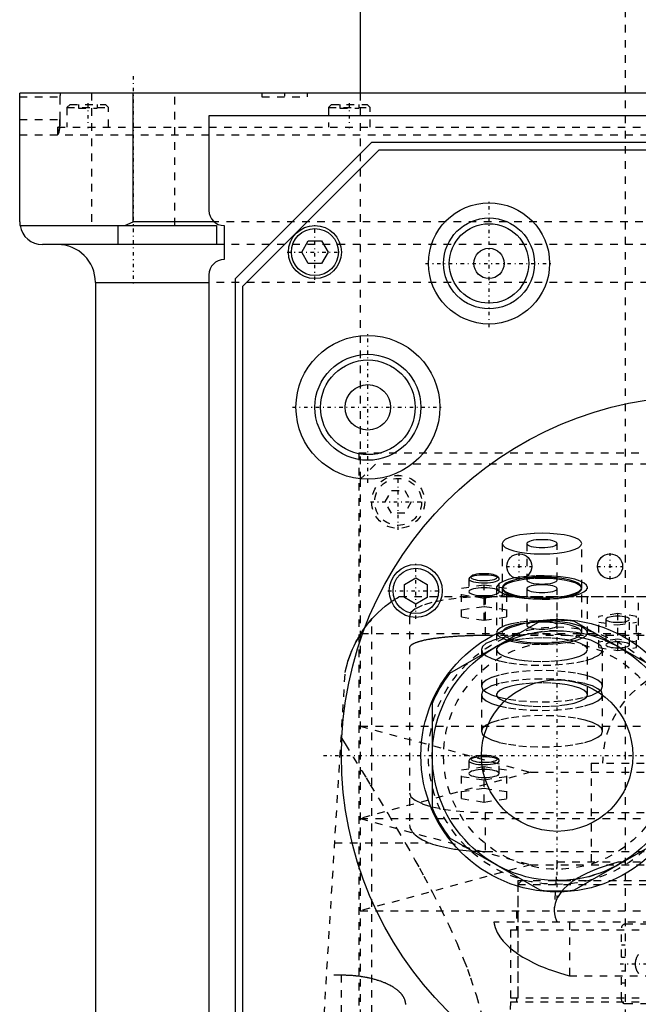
# Model space of a CAD drawing. Extents: x -90 to 90, y -144 to 599.
# Tile 7 of 10: x -90 to -8, y 196 to 326. Entities that reach past the tile are written whole.
import ezdxf

# ---------------------------------------------------------------- set-up
doc = ezdxf.new("R2010")
doc.units = 0
doc.linetypes.add('CENTER', pattern=[1.5, 0.45, -0.5, 0.05, -0.5])
doc.linetypes.add('DASHED', pattern=[2, 1, -1])
for name, color, linetype in [('AM_0', 7, 'CONTINUOUS'), ('AM_3', 7, 'DASHED'), ('AM_7', 7, 'CENTER')]:
    doc.layers.add(name, color=color, linetype=linetype)

msp = doc.modelspace()

# ---------------------------------------------------------------- linework, layer by layer
at = {"layer": 'AM_0', "color": 7, "linetype": 'CONTINUOUS'}
for p, q in [((-45, 375), (-45, 316.5)), ((-90, 299.5), (-90, 316.5)), ((90, 316.5), (-90, 316.5)), ((-75, 299.5), (-75, 316.5)), ((-65, 313.5), (-65, 301)), ((65, 313.5), (-65, 313.5)), ((-61.5, 292), (-43.5, 310)), ((-43.5, 310), (43.5, 310)), ((-60.5, 291), (-42.5, 309)), ((-42.5, 309), (42.5, 309)), ((-76.12, 299), (-75, 299.5)), ((-64.32, 299.5), (-75, 299.5)), ((-89.96, 299), (-64, 299)), ((-77, 296.5), (-77, 299)), ((-64, 299), (-64, 296.5)), ((-63, 299), (-63, 294.5)), ((-63, 296.5), (-87, 296.5)), ((-52.73, 295.5), (-51.87, 297)), ((-51.87, 297), (-50.13, 297)), ((-50.13, 297), (-49.27, 295.5)), ((-51.87, 294), (-52.73, 295.5)), ((-49.27, 295.5), (-50.13, 294)), ((-50.13, 294), (-51.87, 294)), ((-80, 291.5), (-80, 30)), ((-80, 291.5), (-65, 291.5)), ((-65, 292.5), (-65, 37.5)), ((-61.5, 154.98), (-61.5, 292)), ((-60.5, 156.65), (-60.5, 291)), ((-39.17, 251.62), (-37.67, 252.48)), ((-37.67, 252.48), (-36.17, 251.62)), ((-39.17, 249.88), (-39.17, 251.62)), ((-36.17, 251.62), (-36.17, 249.88)), ((-37.67, 249.02), (-39.17, 249.88)), ((-36.17, 249.88), (-37.67, 249.02)), ((-21.3, 246.73), (-33.2, 239.85)), ((-4.8, 239.85), (-16.7, 246.73)), ((-35.5, 235.88), (-35.5, 222.12)), ((-33.2, 218.15), (-21.3, 211.27)), ((-16.7, 211.27), (-4.8, 218.15))]:
    msp.add_line(p, q, dxfattribs=at)
msp.add_polyline3d([(-90, 299.5, 0), (-90, 299.42, 0), (-89.99, 299.25, 0), (-89.97, 299.08, 0), (-89.96, 299, 0)], dxfattribs=at)
for centre, radius in [((-28, 294), 8), ((-28, 294), 6), ((-28, 294), 5.25), ((-51, 295.5), 3.5), ((-51, 295.5), 3.1), ((-28, 294), 2), ((-44, 275), 9.5), ((-44, 275), 7), ((-44, 275), 6.25), ((-44, 275), 3), ((0, 229), 47.5), ((-24, 254), 1.65), ((-12, 254), 1.65), ((-37.67, 250.75), 3.5), ((-37.67, 250.75), 3), ((-19, 229), 18), ((-19, 229), 16.5), ((-19, 229), 10)]:
    msp.add_circle(centre, radius, dxfattribs=at)
for centre, radius, start, end in [((-63, 301), 2, 180, 270), ((-87, 299.5), 3, 189.5941, 270), ((-85, 291.5), 5, 0, 90), ((-63, 292.5), 2, 90, 180), ((-19, 229), 17.87, 82.6199, 97.3801), ((-19, 229), 17.88, 142.6199, 157.3801), ((-19, 229), 17.88, 202.6199, 217.3801), ((-19, 229), 17.87, 262.6199, 277.3801)]:
    msp.add_arc(centre, radius, start, end, dxfattribs=at)
at = {"layer": 'AM_3', "color": 6, "linetype": 'DASHED'}
for p, q in [((-10, 553.5), (-10, -70.5)), ((-90, 316), (-84.68, 316)), ((-84.68, 316), (-84.68, 313)), ((-80.5, 316.5), (-80.5, 299)), ((-69.5, 299), (-69.5, 316.5)), ((-58, 316.5), (-58, 316)), ((-58, 316), (-52, 316)), ((-52, 316), (-52, 316.5)), ((-45, 316.5), (-45, 265.5)), ((-83.35, 315), (-83.75, 314.6)), ((-83.35, 315), (-78.65, 315)), ((-82.25, 315), (-82.25, 314.5)), ((-81, 315), (-81, 314.5)), ((-79.75, 315), (-79.75, 314.5)), ((-78.25, 314.6), (-78.65, 315)), ((-48.81, 315), (-49.21, 314.6)), ((-48.81, 315), (-44.11, 315)), ((-47.71, 315), (-47.71, 314.5)), ((-46.46, 315), (-46.46, 314.5)), ((-45.21, 315), (-45.21, 314.5)), ((-43.71, 314.6), (-44.11, 315)), ((-83.75, 314.6), (-83.75, 312)), ((-83.75, 314.6), (-78.25, 314.6)), ((-82.25, 314.5), (-79.75, 314.5)), ((-78.25, 312), (-78.25, 314.6)), ((-49.21, 314.6), (-49.21, 312)), ((-49.21, 314.6), (-43.71, 314.6)), ((-47.71, 314.5), (-45.21, 314.5)), ((-43.71, 312), (-43.71, 314.6)), ((-90, 313), (-84.68, 313)), ((-90, 311), (90, 311)), ((-85, 312), (-85, 311)), ((-85, 312), (85, 312)), ((64.32, 299.5), (-64.32, 299.5)), ((-77.63, 299), (-69.5, 299)), ((63, 296.5), (-63, 296.5)), ((65, 291.5), (-65, 291.5)), ((-45.21, 269), (-45.21, 176)), ((-45.21, 269), (45.21, 269)), ((-43, 267.5), (-45, 265.5)), ((43, 267.5), (-43, 267.5)), ((-45, 265.5), (-45, 179.5)), ((-41.73, 262.5), (-40.87, 264)), ((-40.87, 264), (-39.13, 264)), ((-39.13, 264), (-38.27, 262.5)), ((-40.87, 261), (-41.73, 262.5)), ((-38.27, 262.5), (-39.13, 261)), ((-39.13, 261), (-40.87, 261)), ((-26.25, 257.01), (-26.25, 251.21)), ((-23, 257.01), (-23, 252.18)), ((-19, 252.18), (-19, 257.01)), ((-15.75, 251.21), (-15.75, 257.01)), ((-30.58, 252.47), (-30.65, 252.33)), ((-30.65, 252.33), (-30.65, 250.64)), ((-30.34, 252.7), (-30.58, 252.47)), ((-26.72, 252.47), (-26.96, 252.7)), ((-26.65, 250.64), (-26.65, 252.33)), ((-31.65, 251.12), (-28.65, 251.56)), ((-31.65, 247.32), (-31.65, 251.12)), ((-28.65, 251.56), (-25.65, 251.12)), ((-28.65, 246.87), (-28.65, 251.56)), ((-26.99, 251.31), (-27, 251.21)), ((-27, 251.21), (-27, 237.05)), ((-26.65, 251.73), (-26.99, 251.31)), ((-26.22, 251.2), (-26.25, 251.05)), ((-26.25, 251.05), (-26.25, 245.26)), ((-25.65, 247.32), (-25.65, 251.12)), ((-23, 251.05), (-23, 246.22)), ((-19, 246.22), (-19, 251.05)), ((-15.75, 245.26), (-15.75, 251.05)), ((-15, 237.05), (-15, 251.21)), ((-39.86, 250), (39.86, 250)), ((-28.65, 249.77), (-31.65, 250.22)), ((-25.65, 250.22), (-28.65, 249.77)), ((-28.5, 249.97), (-28.5, 244.86)), ((28.5, 249.97), (-28.5, 249.97)), ((-28.65, 248.67), (-31.65, 248.22)), ((-25.65, 248.22), (-28.65, 248.67)), ((-8.28, 249.2), (-8.28, 244.28)), ((-38.5, 247.38), (-38.5, 219.86)), ((-31.65, 247.32), (-28.65, 246.87)), ((-28.65, 246.87), (-25.65, 247.32)), ((-11, 247.76), (-13.5, 247.38)), ((-13.5, 243.26), (-13.5, 247.38)), ((-11, 242.88), (-11, 247.76)), ((-8.5, 247.38), (-11, 247.76)), ((-8.5, 243.26), (-8.5, 247.38)), ((-43.5, 77.05), (-43.5, 247.02)), ((-13.5, 246.64), (-11, 246.26)), ((-12.55, 247.01), (-12.55, 243.63)), ((-11, 246.26), (-8.5, 246.64)), ((-9.45, 243.63), (-9.45, 247.01)), ((-44.92, 245.15), (44.92, 245.15)), ((28.5, 244.86), (-28.5, 244.86)), ((-24.48, 244.86), (-25.49, 244.71)), ((-23.02, 245), (-24.48, 244.86)), ((-11, 244.38), (-13.5, 244)), ((-13.5, 243.26), (-11, 242.88)), ((-8.5, 244), (-11, 244.38)), ((-11, 242.88), (-8.5, 243.26)), ((-29, 243), (-29, 238.17)), ((-13, 238.17), (-13, 243)), ((-57, 77.05), (-47, 240)), ((-29, 237.05), (-29, 232.22)), ((-13, 232.22), (-13, 237.05)), ((-45, 232.9), (-22.5, 226.8)), ((-45, 232.9), (45, 232.9)), ((-31.65, 227.11), (-28.65, 227.56)), ((-30.58, 228.47), (-30.65, 228.33)), ((-30.65, 228.33), (-30.65, 226.64)), ((-30.34, 228.69), (-30.58, 228.47)), ((-28.65, 227.56), (-25.65, 227.11)), ((-28.65, 222.87), (-28.65, 227.56)), ((-26.72, 228.47), (-26.96, 228.69)), ((-26.65, 226.64), (-26.65, 228.33)), ((-14.5, 228), (-14.5, 215)), ((-14.5, 228), (14.5, 228)), ((-22.5, 226.8), (-45, 220.7)), ((-31.65, 223.32), (-31.65, 227.11)), ((-25.65, 223.32), (-25.65, 227.11)), ((-22.5, 226.8), (22.5, 226.8)), ((-28.65, 225.77), (-31.65, 226.21)), ((-25.65, 226.21), (-28.65, 225.77)), ((-28.65, 224.66), (-31.65, 224.21)), ((-25.65, 224.21), (-28.65, 224.66)), ((-31.65, 223.32), (-28.65, 222.87)), ((-28.65, 222.87), (-25.65, 223.32)), ((-28.5, 221.5), (-28.5, 216.36)), ((-28.5, 221.5), (28.5, 221.5)), ((-45, 220.7), (-22.5, 214.6)), ((-45, 220.7), (45, 220.7)), ((-48.38, 217.5), (-35.93, 217.5)), ((-28.5, 216.36), (28.5, 216.36)), ((-22.5, 214.6), (-45, 208.5)), ((-22.5, 214.6), (22.5, 214.6)), ((-19, 215), (-19.39, 208.83)), ((-19, 215), (19, 215)), ((-24.18, 212.5), (-24.18, 196.5)), ((-24.18, 212.5), (24.18, 212.5)), ((-23.68, 212.5), (-24.18, 212)), ((-24.18, 212), (-24.18, 196.5)), ((-24.18, 212), (24.18, 212)), ((-45, 208.5), (45, 208.5)), ((-24.35, 208.5), (-24.35, 206)), ((27.36, 207), (-27.36, 207)), ((-17.38, 207), (-17.38, 199.94)), ((-7, 206.75), (-10, 206.75)), ((-25.15, 206), (-25.15, 197)), ((-25.15, 206), (25.15, 206)), ((-10.5, 202.4), (-10.5, 206.25)), ((-10.5, 204), (-10, 204)), ((-10.5, 202.4), (-10, 202.4)), ((-10.5, 196.75), (-10.5, 200.6)), ((-10.5, 200.6), (-10, 200.6)), ((-47.5, 200.01), (-49.45, 200.01)), ((-47.5, 77.05), (-47.5, 200.01)), ((-17.38, 199.94), (17.38, 199.94)), ((-10.5, 199), (-10, 199)), ((-25.18, 196.5), (-25.75, 116.5)), ((-25.18, 196.5), (25.18, 196.5)), ((-25.15, 197), (25.15, 197)), ((-24.35, 197), (-24.35, 196.5)), ((-10, 196.25), (-7, 196.25))]:
    msp.add_line(p, q, dxfattribs=at)
for points in [[(-15.75, 257.01), (-15.85, 257.27), (-16.15, 257.53), (-16.63, 257.76), (-17.29, 257.97), (-18.08, 258.14), (-18.99, 258.26), (-19.98, 258.34), (-21, 258.36), (-22.02, 258.34), (-23.01, 258.26), (-23.92, 258.14), (-24.71, 257.97), (-25.37, 257.76), (-25.85, 257.53), (-26.15, 257.27), (-26.25, 257.01), (-26.15, 256.74), (-25.85, 256.49), (-25.37, 256.25), (-24.71, 256.05), (-23.92, 255.88), (-23.01, 255.75), (-22.02, 255.67), (-21, 255.65), (-19.98, 255.67), (-18.99, 255.75), (-18.08, 255.88), (-17.29, 256.05), (-16.63, 256.25), (-16.15, 256.49), (-15.85, 256.74)], [(-19, 252.18), (-19.04, 252.28), (-19.15, 252.37), (-19.34, 252.46), (-19.59, 252.54), (-19.89, 252.61), (-20.23, 252.65), (-20.61, 252.68), (-21, 252.69), (-21.39, 252.68), (-21.77, 252.65), (-22.11, 252.61), (-22.41, 252.54), (-22.66, 252.46), (-22.85, 252.37), (-22.96, 252.28), (-23, 252.18), (-22.96, 252.08), (-22.85, 251.98), (-22.66, 251.89), (-22.41, 251.81), (-22.11, 251.75), (-21.77, 251.7), (-21.39, 251.67), (-21, 251.66), (-20.61, 251.67), (-20.23, 251.7), (-19.89, 251.75), (-19.59, 251.81), (-19.34, 251.89), (-19.15, 251.98), (-19.04, 252.08)], [(-9.45, 247.01), (-9.48, 247.09), (-9.57, 247.16), (-9.71, 247.23), (-9.9, 247.29), (-10.14, 247.34), (-10.41, 247.38), (-10.7, 247.4), (-11, 247.41), (-11.3, 247.4), (-11.59, 247.38), (-11.86, 247.34), (-12.1, 247.29), (-12.29, 247.23), (-12.43, 247.16), (-12.52, 247.09), (-12.55, 247.01), (-12.52, 246.93), (-12.43, 246.86), (-12.29, 246.79), (-12.1, 246.73), (-11.86, 246.68), (-11.59, 246.64), (-11.3, 246.62), (-11, 246.61), (-10.7, 246.62), (-10.41, 246.64), (-10.14, 246.68), (-9.9, 246.73), (-9.71, 246.79), (-9.57, 246.86), (-9.48, 246.93)], [(-9.45, 243.63), (-9.48, 243.71), (-9.57, 243.78), (-9.71, 243.85), (-9.9, 243.91), (-10.14, 243.96), (-10.41, 244), (-10.7, 244.02), (-11, 244.03), (-11.3, 244.02), (-11.59, 244), (-11.86, 243.96), (-12.1, 243.91), (-12.29, 243.85), (-12.43, 243.78), (-12.52, 243.71), (-12.55, 243.63), (-12.52, 243.55), (-12.43, 243.48), (-12.29, 243.41), (-12.1, 243.35), (-11.86, 243.3), (-11.59, 243.26), (-11.3, 243.24), (-11, 243.23), (-10.7, 243.24), (-10.41, 243.26), (-10.14, 243.3), (-9.9, 243.35), (-9.71, 243.41), (-9.57, 243.48), (-9.48, 243.55)], [(-29, 238.17), (-28.85, 237.77), (-28.39, 237.38), (-27.65, 237.02), (-26.66, 236.71), (-25.44, 236.45), (-24.06, 236.26), (-22.56, 236.14), (-21, 236.1), (-19.44, 236.14), (-17.94, 236.26), (-16.56, 236.45), (-15.34, 236.71), (-14.35, 237.02), (-13.61, 237.38), (-13.15, 237.77), (-13, 238.17), (-13.15, 238.57), (-13.61, 238.96), (-14.35, 239.32), (-15.34, 239.63), (-16.56, 239.89), (-17.94, 240.08), (-19.44, 240.2), (-21, 240.24), (-22.56, 240.2), (-24.06, 240.08), (-25.44, 239.89), (-26.66, 239.63), (-27.65, 239.32), (-28.39, 238.96), (-28.85, 238.57)], [(-13, 237.05), (-13.15, 237.45), (-13.61, 237.84), (-14.35, 238.2), (-15.34, 238.51), (-16.56, 238.77), (-17.94, 238.96), (-19.44, 239.08), (-21, 239.12), (-22.56, 239.08), (-24.06, 238.96), (-25.44, 238.77), (-26.66, 238.51), (-27.65, 238.2), (-28.39, 237.84), (-28.85, 237.45), (-29, 237.05), (-28.85, 236.64), (-28.39, 236.25), (-27.65, 235.9), (-26.66, 235.58), (-25.44, 235.33), (-24.06, 235.13), (-22.56, 235.02), (-21, 234.98), (-19.44, 235.02), (-17.94, 235.13), (-16.56, 235.33), (-15.34, 235.58), (-14.35, 235.9), (-13.61, 236.25), (-13.15, 236.64)], [(-29, 232.22), (-28.85, 231.81), (-28.39, 231.43), (-27.65, 231.07), (-26.66, 230.75), (-25.44, 230.5), (-24.06, 230.31), (-22.56, 230.19), (-21, 230.15), (-19.44, 230.19), (-17.94, 230.31), (-16.56, 230.5), (-15.34, 230.75), (-14.35, 231.07), (-13.61, 231.43), (-13.15, 231.81), (-13, 232.22), (-13.15, 232.62), (-13.61, 233.01), (-14.35, 233.37), (-15.34, 233.68), (-16.56, 233.94), (-17.94, 234.13), (-19.44, 234.25), (-21, 234.29), (-22.56, 234.25), (-24.06, 234.13), (-25.44, 233.94), (-26.66, 233.68), (-27.65, 233.37), (-28.39, 233.01), (-28.85, 232.62)], [(-26.9, 228.57), (-26.93, 228.66), (-27.03, 228.74), (-27.19, 228.82), (-27.41, 228.89), (-27.68, 228.95), (-27.98, 228.99), (-28.31, 229.02), (-28.65, 229.02), (-28.99, 229.02), (-29.32, 228.99), (-29.62, 228.95), (-29.89, 228.89), (-30.11, 228.82), (-30.27, 228.74), (-30.37, 228.66), (-30.4, 228.57), (-30.37, 228.48), (-30.27, 228.4), (-30.11, 228.32), (-29.89, 228.25), (-29.62, 228.19), (-29.32, 228.15), (-28.99, 228.13), (-28.65, 228.12), (-28.31, 228.13), (-27.98, 228.15), (-27.68, 228.19), (-27.41, 228.25), (-27.19, 228.32), (-27.03, 228.4), (-26.93, 228.48)]]:
    msp.add_lwpolyline(points, close=True, dxfattribs=at)
for points in [[(-23, 257.01), (-22.96, 256.91), (-22.85, 256.81), (-22.66, 256.72), (-22.41, 256.64), (-22.11, 256.58), (-21.77, 256.53), (-21.39, 256.5), (-21, 256.49), (-20.61, 256.5), (-20.23, 256.53), (-19.89, 256.58), (-19.59, 256.64), (-19.34, 256.72), (-19.15, 256.81), (-19.04, 256.91), (-19, 257.01), (-19.04, 257.11), (-19.15, 257.2), (-19.34, 257.29), (-19.59, 257.37), (-19.89, 257.44), (-20.23, 257.48), (-20.61, 257.51), (-21, 257.52)], [(-21, 257.52), (-21.39, 257.51), (-21.77, 257.48), (-22.11, 257.44), (-22.41, 257.37), (-22.66, 257.29), (-22.85, 257.2), (-22.96, 257.11), (-23, 257.01)], [(-30.65, 252.33), (-30.61, 252.23), (-30.49, 252.13), (-30.3, 252.04), (-30.04, 251.96), (-29.72, 251.9), (-29.37, 251.85), (-28.98, 251.82), (-28.58, 251.82), (-28.18, 251.83), (-27.8, 251.87), (-27.46, 251.92), (-27.16, 251.99), (-26.93, 252.07), (-26.76, 252.17), (-26.67, 252.27), (-26.65, 252.37), (-26.72, 252.47)], [(-26.72, 252.47), (-26.87, 252.57), (-27.08, 252.66), (-27.36, 252.73), (-27.69, 252.79), (-28.06, 252.83), (-28.45, 252.85), (-28.85, 252.85), (-29.24, 252.83), (-29.61, 252.79), (-29.94, 252.73), (-30.22, 252.66), (-30.43, 252.57), (-30.58, 252.47)], [(-28.65, 253.03), (-29, 253.02), (-29.33, 252.99), (-29.64, 252.95), (-29.9, 252.89), (-30.12, 252.82), (-30.28, 252.74), (-30.37, 252.66), (-30.4, 252.57), (-30.36, 252.48), (-30.25, 252.39), (-30.07, 252.31), (-29.84, 252.24), (-29.56, 252.19), (-29.25, 252.15), (-28.91, 252.13), (-28.57, 252.12), (-28.22, 252.14), (-27.89, 252.17), (-27.6, 252.21), (-27.34, 252.28), (-27.14, 252.35), (-26.99, 252.43), (-26.91, 252.52), (-26.9, 252.61), (-26.96, 252.7)], [(-26.96, 252.7), (-27.08, 252.78), (-27.25, 252.85), (-27.47, 252.91), (-27.72, 252.96), (-28.02, 253), (-28.33, 253.02), (-28.65, 253.03)], [(-24.59, 252.46), (-25.46, 252.25), (-26.15, 252.01), (-26.65, 251.73)], [(-21, 252.57), (-22.02, 252.54), (-23.01, 252.47), (-23.92, 252.34), (-24.71, 252.17), (-25.37, 251.97), (-25.85, 251.73), (-26.15, 251.48), (-26.25, 251.21), (-26.15, 250.95), (-25.85, 250.69), (-25.37, 250.46), (-24.71, 250.25), (-23.92, 250.08), (-23.01, 249.96), (-22.02, 249.88), (-21, 249.85), (-19.98, 249.88), (-18.99, 249.96), (-18.08, 250.08), (-17.29, 250.25), (-16.63, 250.46), (-16.15, 250.69), (-15.85, 250.95), (-15.75, 251.21)], [(-26.25, 251.05), (-26.15, 250.79), (-25.85, 250.53), (-25.37, 250.3), (-24.71, 250.09), (-23.92, 249.92), (-23.01, 249.8), (-22.02, 249.72), (-21, 249.69), (-19.98, 249.72), (-18.99, 249.8), (-18.08, 249.92), (-17.29, 250.09), (-16.63, 250.3), (-16.15, 250.53), (-15.85, 250.79), (-15.75, 251.05), (-15.85, 251.32), (-16.15, 251.57), (-16.63, 251.81), (-17.29, 252.01), (-18.08, 252.18), (-18.99, 252.31), (-19.98, 252.39), (-21, 252.41)], [(-21, 252.41), (-22.09, 252.38), (-23.13, 252.3), (-24.08, 252.15), (-24.89, 251.96), (-25.54, 251.74), (-25.99, 251.48), (-26.22, 251.2)], [(-23.02, 252.67), (-23.84, 252.58), (-24.59, 252.46)], [(-15, 251.21), (-15.11, 251.51), (-15.43, 251.79), (-15.96, 252.05), (-16.68, 252.29), (-17.55, 252.48), (-18.54, 252.63), (-19.63, 252.72), (-20.77, 252.76), (-21.91, 252.75), (-23.02, 252.67)], [(-15.75, 251.21), (-15.85, 251.48), (-16.15, 251.73), (-16.63, 251.97), (-17.29, 252.17), (-18.08, 252.34), (-18.99, 252.47), (-19.98, 252.54), (-21, 252.57)], [(-30.65, 250.64), (-30.61, 250.54), (-30.5, 250.45), (-30.31, 250.36), (-30.06, 250.28), (-29.76, 250.21), (-29.42, 250.17), (-29.04, 250.14), (-28.65, 250.13), (-28.26, 250.14), (-27.88, 250.17), (-27.54, 250.21), (-27.24, 250.28), (-26.99, 250.36), (-26.8, 250.45), (-26.69, 250.54), (-26.65, 250.64), (-26.69, 250.75), (-26.8, 250.84), (-26.99, 250.93), (-27.24, 251.01), (-27.54, 251.07), (-27.88, 251.12), (-28.26, 251.15), (-28.65, 251.16)], [(-28.65, 251.16), (-29.04, 251.15), (-29.42, 251.12), (-29.76, 251.07), (-30.06, 251.01), (-30.31, 250.93), (-30.5, 250.84), (-30.61, 250.75), (-30.65, 250.64)], [(-27, 251.21), (-26.88, 250.91), (-26.54, 250.62), (-25.99, 250.35), (-25.24, 250.11), (-24.33, 249.92), (-23.3, 249.78), (-22.17, 249.69), (-21, 249.66), (-19.83, 249.69), (-18.7, 249.78), (-17.67, 249.92), (-16.76, 250.11), (-16.01, 250.35), (-15.46, 250.62), (-15.12, 250.91), (-15, 251.21)], [(-21, 251.57), (-21.39, 251.56), (-21.77, 251.53), (-22.11, 251.48), (-22.41, 251.42), (-22.66, 251.34), (-22.85, 251.25), (-22.96, 251.15), (-23, 251.05), (-22.96, 250.95), (-22.85, 250.86), (-22.66, 250.77), (-22.41, 250.69), (-22.11, 250.62), (-21.77, 250.57), (-21.39, 250.55), (-21, 250.54), (-20.61, 250.55), (-20.23, 250.57), (-19.89, 250.62), (-19.59, 250.69), (-19.34, 250.77), (-19.15, 250.86), (-19.04, 250.95), (-19, 251.05)], [(-19, 251.05), (-19.04, 251.15), (-19.15, 251.25), (-19.34, 251.34), (-19.59, 251.42), (-19.89, 251.48), (-20.23, 251.53), (-20.61, 251.56), (-21, 251.57)], [(-28.5, 249.97), (-30.45, 249.92), (-32.33, 249.77), (-34.06, 249.53), (-35.57, 249.21), (-36.81, 248.82), (-37.74, 248.37), (-38.31, 247.89), (-38.5, 247.38)], [(-27, 245.26), (-26.89, 244.96), (-26.56, 244.67), (-26.02, 244.41), (-25.3, 244.17), (-24.42, 243.98), (-23.41, 243.84), (-22.31, 243.74), (-21.16, 243.71), (-20.01, 243.73), (-18.89, 243.8), (-17.85, 243.94), (-16.93, 244.12), (-16.16, 244.34), (-15.57, 244.6), (-15.18, 244.88), (-15.01, 245.17), (-15.06, 245.47), (-15.33, 245.76), (-15.81, 246.04), (-16.48, 246.28), (-17.32, 246.48), (-18.3, 246.64), (-19.38, 246.75), (-20.52, 246.81), (-21.67, 246.8)], [(-21.67, 246.8), (-22.89, 246.73), (-24.03, 246.6), (-25.03, 246.41), (-25.87, 246.17), (-26.49, 245.89), (-26.87, 245.58), (-27, 245.26)], [(-21, 246.62), (-22.02, 246.59), (-23.01, 246.51), (-23.92, 246.39), (-24.71, 246.22), (-25.37, 246.01), (-25.85, 245.78), (-26.15, 245.52), (-26.25, 245.26), (-26.15, 244.99), (-25.85, 244.74), (-25.37, 244.5), (-24.71, 244.3), (-23.92, 244.13), (-23.01, 244), (-22.02, 243.92), (-21, 243.9), (-19.98, 243.92), (-18.99, 244), (-18.08, 244.13), (-17.29, 244.3), (-16.63, 244.5), (-16.15, 244.74), (-15.85, 244.99), (-15.75, 245.26)], [(-21, 246.74), (-21.39, 246.73), (-21.77, 246.7), (-22.11, 246.65), (-22.41, 246.59), (-22.66, 246.51), (-22.85, 246.42), (-22.96, 246.32), (-23, 246.22), (-22.96, 246.12), (-22.85, 246.03), (-22.66, 245.94), (-22.41, 245.86), (-22.11, 245.79), (-21.77, 245.75), (-21.39, 245.72), (-21, 245.71), (-20.61, 245.72), (-20.23, 245.75), (-19.89, 245.79), (-19.59, 245.86), (-19.34, 245.94), (-19.15, 246.03), (-19.04, 246.12), (-19, 246.22)], [(-19, 246.22), (-19.04, 246.32), (-19.15, 246.42), (-19.34, 246.51), (-19.59, 246.59), (-19.89, 246.65), (-20.23, 246.7), (-20.61, 246.73), (-21, 246.74)], [(-15.75, 245.26), (-15.85, 245.52), (-16.15, 245.78), (-16.63, 246.01), (-17.29, 246.22), (-18.08, 246.39), (-18.99, 246.51), (-19.98, 246.59), (-21, 246.62)], [(-29, 243), (-28.84, 242.59), (-28.38, 242.2), (-27.62, 241.84), (-26.6, 241.52), (-25.37, 241.27), (-23.96, 241.08), (-22.43, 240.96), (-20.85, 240.93), (-19.27, 240.98), (-17.77, 241.11), (-16.39, 241.31), (-15.19, 241.58), (-14.22, 241.9), (-13.51, 242.27), (-13.1, 242.67), (-13.01, 243.08), (-13.22, 243.48), (-13.74, 243.87), (-14.55, 244.23), (-15.61, 244.53), (-16.89, 244.78), (-18.32, 244.95), (-19.86, 245.05), (-21.45, 245.07), (-23.02, 245)], [(-25.49, 244.71), (-26.68, 244.46), (-27.67, 244.14), (-28.4, 243.79), (-28.85, 243.4), (-29, 243)], [(-21, 244.55), (-22.17, 244.52), (-23.3, 244.43), (-24.33, 244.29), (-25.24, 244.1), (-25.99, 243.86), (-26.54, 243.59), (-26.88, 243.3), (-27, 243), (-26.88, 242.7), (-26.54, 242.41), (-25.99, 242.14), (-25.24, 241.9), (-24.33, 241.71), (-23.3, 241.57), (-22.17, 241.48), (-21, 241.45), (-19.83, 241.48), (-18.7, 241.57), (-17.67, 241.71), (-16.76, 241.9), (-16.01, 242.14), (-15.46, 242.41), (-15.12, 242.7), (-15, 243)], [(-15, 243), (-15.12, 243.3), (-15.46, 243.59), (-16.01, 243.86), (-16.76, 244.1), (-17.67, 244.29), (-18.7, 244.43), (-19.83, 244.52), (-21, 244.55)], [(-21, 238.6), (-22.17, 238.57), (-23.3, 238.48), (-24.33, 238.34), (-25.24, 238.15), (-25.99, 237.91), (-26.54, 237.64), (-26.88, 237.35), (-27, 237.05)], [(-15, 237.05), (-15.12, 237.35), (-15.46, 237.64), (-16.01, 237.91), (-16.76, 238.15), (-17.67, 238.34), (-18.7, 238.48), (-19.83, 238.57), (-21, 238.6)], [(-27, 237.05), (-26.88, 236.74), (-26.54, 236.45), (-25.99, 236.18), (-25.24, 235.95), (-24.33, 235.76), (-23.3, 235.61), (-22.17, 235.52), (-21, 235.49), (-19.83, 235.52), (-18.7, 235.61), (-17.67, 235.76), (-16.76, 235.95), (-16.01, 236.18), (-15.46, 236.45), (-15.12, 236.74), (-15, 237.05)], [(-28.65, 228.85), (-29.02, 228.84), (-29.38, 228.81), (-29.71, 228.77), (-30, 228.71), (-30.25, 228.64), (-30.44, 228.56), (-30.58, 228.47)], [(-26.72, 228.47), (-26.86, 228.56), (-27.05, 228.64), (-27.3, 228.71), (-27.59, 228.77), (-27.92, 228.81), (-28.28, 228.84), (-28.65, 228.85)], [(-30.65, 228.33), (-30.61, 228.23), (-30.49, 228.13), (-30.3, 228.04), (-30.04, 227.96), (-29.72, 227.89), (-29.37, 227.85), (-28.98, 227.82), (-28.58, 227.81), (-28.18, 227.83), (-27.8, 227.86), (-27.46, 227.91), (-27.16, 227.98), (-26.93, 228.07), (-26.76, 228.16), (-26.67, 228.26), (-26.65, 228.37), (-26.72, 228.47)], [(-28.65, 227.16), (-29.04, 227.15), (-29.42, 227.12), (-29.76, 227.07), (-30.06, 227.01), (-30.31, 226.93), (-30.5, 226.84), (-30.61, 226.74), (-30.65, 226.64), (-30.61, 226.54), (-30.5, 226.44), (-30.31, 226.35), (-30.06, 226.27), (-29.76, 226.21), (-29.42, 226.16), (-29.04, 226.13), (-28.65, 226.12), (-28.26, 226.13), (-27.88, 226.16), (-27.54, 226.21), (-27.24, 226.27), (-26.99, 226.35), (-26.8, 226.44), (-26.69, 226.54), (-26.65, 226.64)], [(-26.65, 226.64), (-26.69, 226.74), (-26.8, 226.84), (-26.99, 226.93), (-27.24, 227.01), (-27.54, 227.07), (-27.88, 227.12), (-28.26, 227.15), (-28.65, 227.16)], [(-38.5, 224.09), (-38.31, 223.58), (-37.74, 223.1), (-36.81, 222.65), (-35.57, 222.26), (-34.06, 221.94), (-32.33, 221.7), (-30.45, 221.55), (-28.5, 221.5)]]:
    msp.add_lwpolyline(points, dxfattribs=at)
for points in [[(-84.59, 316.5, 0), (-84.59, 316.5, 0), (-84.59, 316.5, 0), (-84.59, 316.5, 0), (-84.6, 316.5, 0), (-84.6, 316.5, 0), (-84.6, 316.5, 0), (-84.6, 316.5, 0), (-84.6, 316.5, 0), (-84.6, 316.5, 0), (-84.6, 316.5, 0), (-84.6, 316.5, 0), (-84.6, 316.5, 0), (-84.61, 316.49, 0), (-84.61, 316.49, 0), (-84.61, 316.49, 0), (-84.61, 316.49, 0), (-84.61, 316.49, 0), (-84.61, 316.49, 0), (-84.61, 316.49, 0), (-84.61, 316.49, 0), (-84.61, 316.48, 0), (-84.61, 316.48, 0), (-84.62, 316.48, 0), (-84.62, 316.48, 0), (-84.62, 316.48, 0), (-84.62, 316.48, 0), (-84.62, 316.48, 0), (-84.62, 316.47, 0), (-84.62, 316.47, 0), (-84.62, 316.47, 0), (-84.62, 316.47, 0), (-84.63, 316.46, 0), (-84.63, 316.46, 0), (-84.63, 316.46, 0), (-84.63, 316.46, 0), (-84.63, 316.46, 0), (-84.63, 316.45, 0), (-84.63, 316.45, 0), (-84.63, 316.45, 0), (-84.63, 316.44, 0), (-84.63, 316.44, 0), (-84.64, 316.44, 0), (-84.64, 316.44, 0), (-84.64, 316.43, 0), (-84.64, 316.43, 0), (-84.64, 316.42, 0), (-84.64, 316.42, 0), (-84.64, 316.42, 0), (-84.64, 316.42, 0), (-84.64, 316.41, 0), (-84.64, 316.41, 0), (-84.65, 316.4, 0), (-84.65, 316.4, 0), (-84.65, 316.4, 0), (-84.65, 316.39, 0), (-84.65, 316.39, 0), (-84.65, 316.39, 0), (-84.65, 316.38, 0), (-84.65, 316.38, 0), (-84.65, 316.37, 0), (-84.65, 316.37, 0), (-84.65, 316.37, 0), (-84.65, 316.36, 0), (-84.66, 316.36, 0), (-84.66, 316.35, 0), (-84.66, 316.35, 0), (-84.66, 316.35, 0), (-84.66, 316.34, 0), (-84.66, 316.34, 0), (-84.66, 316.34, 0), (-84.66, 316.33, 0), (-84.66, 316.33, 0), (-84.66, 316.32, 0), (-84.66, 316.32, 0), (-84.66, 316.31, 0), (-84.66, 316.31, 0), (-84.66, 316.3, 0), (-84.66, 316.3, 0), (-84.66, 316.29, 0), (-84.67, 316.29, 0), (-84.67, 316.28, 0), (-84.67, 316.27, 0), (-84.67, 316.27, 0), (-84.67, 316.27, 0), (-84.67, 316.26, 0), (-84.67, 316.26, 0), (-84.67, 316.25, 0), (-84.67, 316.24, 0), (-84.67, 316.24, 0), (-84.67, 316.23, 0), (-84.67, 316.23, 0), (-84.67, 316.22, 0), (-84.67, 316.22, 0), (-84.67, 316.21, 0), (-84.67, 316.2, 0), (-84.67, 316.2, 0), (-84.67, 316.19, 0), (-84.68, 316.19, 0), (-84.68, 316.18, 0), (-84.68, 316.18, 0), (-84.68, 316.17, 0), (-84.68, 316.16, 0), (-84.68, 316.15, 0), (-84.68, 316.15, 0), (-84.68, 316.15, 0), (-84.68, 316.14, 0), (-84.68, 316.13, 0), (-84.68, 316.13, 0), (-84.68, 316.13, 0), (-84.68, 316.12, 0), (-84.68, 316.11, 0), (-84.68, 316.11, 0), (-84.68, 316.1, 0), (-84.68, 316.1, 0), (-84.68, 316.09, 0), (-84.68, 316.08, 0), (-84.68, 316.08, 0), (-84.68, 316.07, 0), (-84.68, 316.06, 0), (-84.68, 316.06, 0), (-84.68, 316.05, 0), (-84.68, 316.05, 0), (-84.68, 316.04, 0), (-84.68, 316.03, 0), (-84.68, 316.02, 0), (-84.68, 316.02, 0), (-84.68, 316.02, 0), (-84.68, 316.01, 0), (-84.68, 316, 0), (-84.68, 316, 0)], [(-84.68, 313, 0), (-84.68, 312.99, 0), (-84.68, 312.96, 0), (-84.68, 312.93, 0), (-84.68, 312.92, 0), (-84.68, 312.9, 0), (-84.68, 312.87, 0), (-84.68, 312.84, 0), (-84.68, 312.82, 0), (-84.68, 312.79, 0), (-84.68, 312.76, 0), (-84.68, 312.74, 0), (-84.69, 312.73, 0), (-84.69, 312.7, 0), (-84.69, 312.67, 0), (-84.69, 312.64, 0), (-84.69, 312.61, 0), (-84.69, 312.58, 0), (-84.69, 312.57, 0), (-84.69, 312.56, 0), (-84.69, 312.53, 0), (-84.69, 312.5, 0), (-84.69, 312.48, 0), (-84.69, 312.47, 0), (-84.7, 312.44, 0), (-84.7, 312.41, 0), (-84.7, 312.4, 0), (-84.7, 312.38, 0), (-84.7, 312.36, 0), (-84.7, 312.33, 0), (-84.7, 312.3, 0), (-84.71, 312.27, 0), (-84.71, 312.24, 0), (-84.71, 312.23, 0), (-84.71, 312.22, 0), (-84.71, 312.19, 0), (-84.71, 312.16, 0), (-84.72, 312.14, 0), (-84.72, 312.11, 0), (-84.72, 312.08, 0), (-84.72, 312.07, 0), (-84.72, 312.06, 0), (-84.73, 312.03, 0), (-84.73, 312, 0), (-84.73, 311.98, 0), (-84.73, 311.95, 0), (-84.74, 311.93, 0), (-84.74, 311.92, 0), (-84.74, 311.9, 0), (-84.74, 311.88, 0), (-84.74, 311.86, 0), (-84.75, 311.83, 0), (-84.75, 311.81, 0), (-84.75, 311.78, 0), (-84.76, 311.77, 0), (-84.76, 311.76, 0), (-84.76, 311.74, 0), (-84.76, 311.72, 0), (-84.77, 311.7, 0), (-84.77, 311.67, 0), (-84.77, 311.65, 0), (-84.77, 311.64, 0), (-84.78, 311.63, 0), (-84.78, 311.61, 0), (-84.78, 311.59, 0), (-84.78, 311.58, 0), (-84.79, 311.57, 0), (-84.79, 311.55, 0), (-84.79, 311.53, 0), (-84.79, 311.52, 0), (-84.8, 311.51, 0), (-84.8, 311.5, 0), (-84.8, 311.48, 0), (-84.81, 311.46, 0), (-84.81, 311.44, 0), (-84.81, 311.42, 0), (-84.82, 311.41, 0), (-84.82, 311.4, 0), (-84.82, 311.39, 0), (-84.83, 311.37, 0), (-84.83, 311.35, 0), (-84.83, 311.34, 0), (-84.84, 311.32, 0), (-84.84, 311.31, 0), (-84.84, 311.31, 0), (-84.85, 311.29, 0), (-84.85, 311.28, 0), (-84.85, 311.26, 0), (-84.86, 311.25, 0), (-84.86, 311.23, 0), (-84.87, 311.23, 0), (-84.87, 311.22, 0), (-84.87, 311.21, 0), (-84.88, 311.19, 0), (-84.88, 311.18, 0), (-84.89, 311.17, 0), (-84.89, 311.16, 0), (-84.89, 311.15, 0), (-84.89, 311.15, 0), (-84.9, 311.13, 0), (-84.9, 311.12, 0), (-84.91, 311.11, 0), (-84.91, 311.1, 0), (-84.92, 311.1, 0), (-84.92, 311.09, 0), (-84.92, 311.09, 0), (-84.93, 311.08, 0), (-84.93, 311.07, 0), (-84.93, 311.07, 0), (-84.93, 311.06, 0), (-84.94, 311.06, 0), (-84.94, 311.05, 0), (-84.95, 311.05, 0), (-84.95, 311.04, 0), (-84.95, 311.04, 0), (-84.96, 311.03, 0), (-84.96, 311.03, 0), (-84.97, 311.02, 0), (-84.97, 311.02, 0), (-84.97, 311.02, 0), (-84.97, 311.01, 0), (-84.98, 311.01, 0), (-84.98, 311.01, 0), (-84.99, 311.01, 0), (-84.99, 311, 0), (-85, 311, 0), (-85, 311, 0), (-85, 311, 0), (-85.01, 311, 0), (-85.01, 311, 0), (-85.01, 311, 0)], [(-84.73, 312, 0), (-84.73, 312.03, 0), (-84.72, 312.08, 0), (-84.72, 312.13, 0), (-84.71, 312.16, 0), (-84.71, 312.18, 0), (-84.71, 312.24, 0), (-84.7, 312.29, 0), (-84.7, 312.35, 0), (-84.7, 312.4, 0), (-84.69, 312.46, 0), (-84.69, 312.49, 0), (-84.69, 312.52, 0), (-84.69, 312.57, 0), (-84.69, 312.63, 0), (-84.69, 312.69, 0), (-84.68, 312.75, 0), (-84.68, 312.8, 0), (-84.68, 312.83, 0), (-84.68, 312.86, 0), (-84.68, 312.92, 0), (-84.68, 312.97, 0), (-84.68, 313, 0)], [(-85.01, 311, 0), (-85.01, 311, 0), (-85.01, 311, 0), (-85, 311, 0), (-85, 311, 0)], [(-85, 311, 0), (-84.99, 311, 0), (-84.97, 311.01, 0), (-84.96, 311.03, 0), (-84.95, 311.04, 0), (-84.94, 311.05, 0), (-84.92, 311.08, 0), (-84.91, 311.12, 0), (-84.89, 311.16, 0), (-84.87, 311.21, 0), (-84.85, 311.26, 0), (-84.85, 311.29, 0), (-84.84, 311.32, 0), (-84.82, 311.38, 0), (-84.81, 311.45, 0), (-84.79, 311.52, 0), (-84.78, 311.6, 0), (-84.77, 311.68, 0), (-84.76, 311.72, 0), (-84.76, 311.77, 0), (-84.74, 311.86, 0), (-84.73, 311.95, 0), (-84.73, 312, 0)], [(-47, 240, 0), (-46.89, 240.49, 0), (-46.63, 241.45, 0), (-46.32, 242.36, 0), (-46.15, 242.79, 0), (-45.96, 243.22, 0), (-45.57, 244.04, 0), (-45.13, 244.8, 0), (-44.67, 245.52, 0), (-44.19, 246.19, 0), (-43.69, 246.8, 0), (-43.44, 247.09, 0), (-43.18, 247.36, 0), (-42.68, 247.87, 0), (-42.18, 248.33, 0), (-41.7, 248.73, 0), (-41.25, 249.08, 0), (-40.83, 249.38, 0), (-40.64, 249.51, 0), (-40.47, 249.62, 0), (-40.17, 249.81, 0), (-39.94, 249.95, 0), (-39.86, 250, 0)], [(-47, 240, 0), (-46.95, 240.25, 0), (-46.83, 240.74, 0), (-46.7, 241.22, 0), (-46.63, 241.46, 0), (-46.55, 241.7, 0), (-46.39, 242.17, 0), (-46.22, 242.63, 0), (-46.03, 243.07, 0), (-45.83, 243.5, 0), (-45.63, 243.91, 0), (-45.53, 244.11, 0), (-45.42, 244.3, 0), (-45.21, 244.67, 0), (-45, 245.02, 0), (-44.88, 245.21, 0), (-44.84, 245.26, 0), (-44.81, 245.32, 0), (-44.79, 245.34, 0), (-44.78, 245.37, 0), (-44.74, 245.42, 0), (-44.71, 245.47, 0), (-44.67, 245.52, 0), (-44.64, 245.57, 0), (-44.61, 245.61, 0), (-44.59, 245.64, 0), (-44.57, 245.66, 0), (-44.54, 245.71, 0), (-44.51, 245.75, 0), (-44.48, 245.8, 0), (-44.44, 245.84, 0), (-44.41, 245.89, 0), (-44.4, 245.91, 0), (-44.38, 245.93, 0), (-44.35, 245.97, 0), (-44.32, 246.01, 0), (-44.3, 246.03, 0), (-44.29, 246.05, 0), (-44.26, 246.09, 0), (-44.23, 246.13, 0), (-44.21, 246.15, 0), (-44.2, 246.17, 0), (-44.17, 246.21, 0), (-44.14, 246.25, 0), (-44.11, 246.29, 0), (-44.08, 246.32, 0), (-44.05, 246.36, 0), (-44.04, 246.38, 0), (-44.03, 246.39, 0), (-44, 246.43, 0), (-43.97, 246.46, 0), (-43.95, 246.49, 0), (-43.92, 246.53, 0), (-43.9, 246.56, 0), (-43.88, 246.57, 0), (-43.87, 246.59, 0), (-43.85, 246.61, 0), (-43.82, 246.64, 0), (-43.81, 246.66, 0)], [(-43.81, 246.66, 0), (-43.8, 246.67, 0), (-43.76, 246.69, 0), (-43.73, 246.71, 0), (-43.72, 246.72, 0), (-43.7, 246.73, 0), (-43.68, 246.75, 0), (-43.65, 246.77, 0), (-43.63, 246.79, 0), (-43.61, 246.81, 0), (-43.59, 246.83, 0), (-43.58, 246.84, 0), (-43.57, 246.85, 0), (-43.56, 246.87, 0), (-43.54, 246.89, 0), (-43.53, 246.91, 0), (-43.52, 246.93, 0), (-43.51, 246.95, 0), (-43.51, 246.96, 0), (-43.51, 246.97, 0), (-43.5, 246.99, 0), (-43.5, 247.01, 0), (-43.5, 247.02, 0)], [(-28.5, 244.86, 0), (-28.57, 244.86, 0), (-28.71, 244.86, 0), (-28.85, 244.86, 0), (-28.92, 244.86, 0), (-28.99, 244.86, 0), (-29.14, 244.86, 0), (-29.28, 244.86, 0), (-29.42, 244.86, 0), (-29.56, 244.86, 0), (-29.71, 244.85, 0), (-29.78, 244.85, 0), (-29.85, 244.85, 0), (-30, 244.85, 0), (-30.14, 244.84, 0), (-30.28, 244.84, 0), (-30.43, 244.84, 0), (-30.57, 244.83, 0), (-30.64, 244.83, 0), (-30.71, 244.83, 0), (-30.86, 244.82, 0), (-31, 244.82, 0), (-31.07, 244.81, 0), (-31.14, 244.81, 0), (-31.29, 244.8, 0), (-31.43, 244.8, 0), (-31.5, 244.79, 0), (-31.57, 244.79, 0), (-31.71, 244.78, 0), (-31.85, 244.78, 0), (-31.99, 244.77, 0), (-32.13, 244.76, 0), (-32.27, 244.75, 0), (-32.33, 244.75, 0), (-32.4, 244.74, 0), (-32.54, 244.73, 0), (-32.67, 244.72, 0), (-32.81, 244.71, 0), (-32.94, 244.7, 0), (-33.07, 244.69, 0), (-33.14, 244.69, 0), (-33.2, 244.68, 0), (-33.33, 244.67, 0), (-33.46, 244.66, 0), (-33.59, 244.65, 0), (-33.72, 244.64, 0), (-33.84, 244.63, 0), (-33.9, 244.62, 0), (-33.97, 244.61, 0), (-34.09, 244.6, 0), (-34.21, 244.59, 0), (-34.33, 244.58, 0), (-34.44, 244.56, 0), (-34.56, 244.55, 0), (-34.62, 244.54, 0), (-34.67, 244.53, 0), (-34.79, 244.52, 0), (-34.9, 244.51, 0), (-35.01, 244.49, 0), (-35.12, 244.48, 0), (-35.22, 244.46, 0), (-35.27, 244.45, 0), (-35.33, 244.45, 0), (-35.43, 244.43, 0), (-35.53, 244.42, 0), (-35.58, 244.41, 0), (-35.63, 244.4, 0), (-35.72, 244.38, 0), (-35.82, 244.37, 0), (-35.87, 244.36, 0), (-35.92, 244.35, 0), (-36.01, 244.33, 0), (-36.1, 244.32, 0), (-36.2, 244.3, 0), (-36.29, 244.28, 0), (-36.38, 244.26, 0), (-36.42, 244.25, 0), (-36.47, 244.25, 0), (-36.55, 244.23, 0), (-36.64, 244.21, 0), (-36.72, 244.19, 0), (-36.8, 244.17, 0), (-36.88, 244.15, 0), (-36.92, 244.14, 0), (-36.96, 244.13, 0), (-37.04, 244.11, 0), (-37.12, 244.09, 0), (-37.19, 244.07, 0), (-37.26, 244.05, 0), (-37.33, 244.03, 0), (-37.37, 244.01, 0), (-37.4, 244, 0), (-37.47, 243.98, 0), (-37.53, 243.96, 0), (-37.59, 243.94, 0), (-37.65, 243.92, 0), (-37.71, 243.89, 0), (-37.74, 243.88, 0), (-37.77, 243.87, 0), (-37.82, 243.85, 0), (-37.88, 243.83, 0), (-37.93, 243.8, 0), (-37.97, 243.78, 0), (-38.02, 243.76, 0), (-38.04, 243.74, 0), (-38.07, 243.73, 0), (-38.11, 243.71, 0), (-38.15, 243.69, 0), (-38.17, 243.67, 0), (-38.18, 243.66, 0), (-38.22, 243.64, 0), (-38.25, 243.61, 0), (-38.27, 243.6, 0), (-38.28, 243.59, 0), (-38.31, 243.57, 0), (-38.34, 243.54, 0), (-38.37, 243.52, 0), (-38.39, 243.49, 0), (-38.41, 243.47, 0), (-38.42, 243.46, 0), (-38.43, 243.44, 0), (-38.44, 243.42, 0), (-38.46, 243.4, 0), (-38.47, 243.37, 0), (-38.48, 243.35, 0), (-38.49, 243.32, 0), (-38.49, 243.31, 0), (-38.49, 243.3, 0), (-38.5, 243.27, 0), (-38.5, 243.25, 0), (-38.5, 243.24, 0)], [(-47.53, 231.39, 0), (-47.01, 230.54, 0), (-45.93, 228.8, 0), (-44.82, 227, 0), (-44.25, 226.08, 0), (-43.68, 225.15, 0), (-42.52, 223.25, 0), (-41.34, 221.3, 0), (-40.15, 219.31, 0), (-38.96, 217.28, 0), (-37.78, 215.2, 0), (-37.19, 214.15, 0), (-36.61, 213.09, 0), (-35.46, 210.94, 0), (-34.35, 208.76, 0), (-33.28, 206.54, 0), (-32.26, 204.28, 0), (-31.31, 201.98, 0), (-30.86, 200.82, 0), (-30.44, 199.65, 0), (-29.66, 197.27, 0), (-28.99, 194.85, 0), (-28.71, 193.62, 0)], [(-38.5, 219.86, 0), (-38.5, 219.8, 0), (-38.48, 219.66, 0), (-38.45, 219.52, 0), (-38.43, 219.45, 0), (-38.4, 219.38, 0), (-38.34, 219.24, 0), (-38.26, 219.1, 0), (-38.16, 218.96, 0), (-38.04, 218.82, 0), (-37.91, 218.68, 0), (-37.84, 218.61, 0), (-37.77, 218.55, 0), (-37.6, 218.41, 0), (-37.42, 218.28, 0), (-37.23, 218.15, 0), (-37.02, 218.02, 0), (-36.8, 217.9, 0), (-36.69, 217.84, 0), (-36.57, 217.78, 0), (-36.32, 217.66, 0), (-36.07, 217.55, 0), (-35.93, 217.5, 0)], [(-35.93, 217.5, 0), (-35.78, 217.44, 0), (-35.47, 217.33, 0), (-35.13, 217.23, 0), (-34.96, 217.18, 0), (-34.78, 217.13, 0), (-34.42, 217.03, 0), (-34.03, 216.94, 0), (-33.63, 216.85, 0), (-33.22, 216.77, 0), (-32.8, 216.7, 0), (-32.58, 216.66, 0), (-32.37, 216.63, 0), (-31.92, 216.57, 0), (-31.47, 216.52, 0), (-31.02, 216.47, 0), (-30.56, 216.43, 0), (-30.1, 216.4, 0), (-29.87, 216.39, 0), (-29.64, 216.38, 0), (-29.18, 216.37, 0), (-28.72, 216.36, 0), (-28.5, 216.36, 0)], [(-10.66, 215, 0), (-11.11, 214.89, 0), (-11.98, 214.64, 0), (-12.8, 214.38, 0), (-13.2, 214.24, 0), (-13.59, 214.1, 0), (-14.33, 213.81, 0), (-15.02, 213.5, 0), (-15.65, 213.19, 0), (-16.24, 212.86, 0), (-16.77, 212.52, 0), (-17.01, 212.36, 0), (-17.25, 212.18, 0), (-17.68, 211.83, 0), (-18.07, 211.46, 0), (-18.42, 211.08, 0), (-18.71, 210.68, 0), (-18.96, 210.28, 0), (-19.06, 210.08, 0), (-19.15, 209.87, 0), (-19.28, 209.46, 0), (-19.37, 209.04, 0), (-19.39, 208.83, 0)], [(-19.39, 208.83, 0), (-19.39, 208.78, 0), (-19.39, 208.68, 0), (-19.39, 208.57, 0), (-19.39, 208.52, 0), (-19.39, 208.47, 0), (-19.38, 208.37, 0), (-19.37, 208.27, 0), (-19.36, 208.17, 0), (-19.34, 208.06, 0), (-19.32, 207.96, 0), (-19.31, 207.91, 0), (-19.3, 207.86, 0), (-19.28, 207.76, 0), (-19.25, 207.66, 0), (-19.13, 207.3, 0), (-18.99, 207, 0)], [(-27.36, 207, 0), (-27.32, 206.78, 0), (-27.2, 206.32, 0), (-27.02, 205.87, 0), (-26.91, 205.64, 0), (-26.79, 205.41, 0), (-26.49, 204.96, 0), (-26.13, 204.51, 0), (-25.71, 204.07, 0), (-25.24, 203.63, 0), (-24.72, 203.21, 0), (-24.43, 203, 0), (-24.14, 202.79, 0), (-23.52, 202.4, 0), (-22.85, 202.02, 0), (-22.14, 201.66, 0), (-21.4, 201.31, 0), (-20.59, 200.98, 0), (-20.17, 200.82, 0), (-19.74, 200.66, 0), (-18.83, 200.36, 0), (-17.87, 200.07, 0), (-17.38, 199.94, 0)], [(-8.27, 202.75, 0), (-8.3, 202.7, 0), (-8.33, 202.66, 0), (-8.35, 202.63, 0), (-8.36, 202.61, 0), (-8.39, 202.56, 0), (-8.42, 202.51, 0), (-8.45, 202.46, 0), (-8.47, 202.41, 0), (-8.5, 202.36, 0), (-8.51, 202.33, 0), (-8.52, 202.3, 0), (-8.54, 202.25, 0), (-8.57, 202.2, 0), (-8.58, 202.14, 0), (-8.6, 202.09, 0), (-8.62, 202.03, 0), (-8.63, 202, 0), (-8.63, 201.98, 0), (-8.65, 201.92, 0), (-8.66, 201.86, 0), (-8.67, 201.81, 0), (-8.68, 201.75, 0), (-8.68, 201.69, 0), (-8.69, 201.67, 0), (-8.69, 201.64, 0), (-8.69, 201.58, 0), (-8.69, 201.53, 0), (-8.69, 201.5, 0), (-8.69, 201.47, 0), (-8.69, 201.42, 0), (-8.69, 201.36, 0), (-8.69, 201.33, 0), (-8.68, 201.31, 0), (-8.68, 201.25, 0), (-8.67, 201.19, 0), (-8.66, 201.14, 0), (-8.65, 201.08, 0), (-8.63, 201.02, 0), (-8.63, 201, 0), (-8.62, 200.97, 0), (-8.6, 200.91, 0), (-8.58, 200.86, 0), (-8.57, 200.8, 0), (-8.54, 200.75, 0), (-8.52, 200.7, 0), (-8.51, 200.67, 0), (-8.5, 200.64, 0), (-8.47, 200.59, 0), (-8.45, 200.54, 0), (-8.42, 200.49, 0), (-8.39, 200.44, 0), (-8.36, 200.39, 0), (-8.35, 200.37, 0), (-8.33, 200.34, 0), (-8.3, 200.3, 0), (-8.27, 200.25, 0)], [(-39, 196.16, 0), (-39, 196.21, 0), (-39.01, 196.24, 0), (-39.01, 196.27, 0), (-39.02, 196.32, 0), (-39.02, 196.37, 0), (-39.03, 196.43, 0), (-39.04, 196.48, 0), (-39.06, 196.54, 0), (-39.06, 196.56, 0), (-39.07, 196.59, 0), (-39.09, 196.65, 0), (-39.1, 196.7, 0), (-39.12, 196.76, 0), (-39.14, 196.81, 0), (-39.17, 196.87, 0), (-39.18, 196.89, 0), (-39.19, 196.92, 0), (-39.22, 196.98, 0), (-39.25, 197.03, 0), (-39.26, 197.06, 0), (-39.27, 197.08, 0), (-39.31, 197.14, 0), (-39.34, 197.19, 0), (-39.36, 197.22, 0), (-39.37, 197.25, 0), (-39.41, 197.3, 0), (-39.45, 197.35, 0), (-39.49, 197.41, 0), (-39.53, 197.46, 0), (-39.57, 197.51, 0), (-39.59, 197.54, 0), (-39.62, 197.57, 0), (-39.66, 197.62, 0), (-39.71, 197.67, 0), (-39.76, 197.72, 0), (-39.81, 197.77, 0), (-39.87, 197.83, 0), (-39.89, 197.85, 0), (-39.92, 197.88, 0), (-39.98, 197.93, 0), (-40.03, 197.98, 0), (-40.09, 198.03, 0), (-40.15, 198.08, 0), (-40.22, 198.12, 0), (-40.25, 198.15, 0), (-40.28, 198.17, 0), (-40.35, 198.22, 0), (-40.41, 198.27, 0), (-40.48, 198.31, 0), (-40.55, 198.36, 0), (-40.62, 198.41, 0), (-40.66, 198.43, 0), (-40.69, 198.45, 0), (-40.77, 198.5, 0), (-40.84, 198.54, 0), (-40.92, 198.58, 0), (-41, 198.63, 0), (-41.07, 198.67, 0), (-41.11, 198.69, 0), (-41.15, 198.71, 0), (-41.24, 198.75, 0), (-41.32, 198.79, 0), (-41.36, 198.81, 0), (-41.4, 198.83, 0), (-41.48, 198.87, 0), (-41.57, 198.91, 0), (-41.61, 198.93, 0), (-41.65, 198.95, 0), (-41.74, 198.98, 0), (-41.83, 199.02, 0), (-41.92, 199.06, 0), (-42.01, 199.09, 0), (-42.11, 199.13, 0), (-42.16, 199.15, 0), (-42.2, 199.16, 0), (-42.3, 199.2, 0), (-42.4, 199.23, 0), (-42.5, 199.27, 0), (-42.6, 199.3, 0), (-42.71, 199.33, 0), (-42.76, 199.35, 0), (-42.81, 199.37, 0), (-42.92, 199.4, 0), (-43.03, 199.43, 0), (-43.14, 199.46, 0), (-43.25, 199.49, 0), (-43.36, 199.52, 0), (-43.41, 199.53, 0), (-43.47, 199.55, 0), (-43.59, 199.57, 0), (-43.7, 199.6, 0), (-43.82, 199.63, 0), (-43.93, 199.65, 0), (-44.05, 199.67, 0), (-44.11, 199.69, 0), (-44.17, 199.7, 0), (-44.29, 199.72, 0), (-44.41, 199.74, 0), (-44.53, 199.76, 0), (-44.66, 199.78, 0), (-44.78, 199.8, 0), (-44.84, 199.81, 0), (-44.9, 199.82, 0), (-45.03, 199.84, 0), (-45.15, 199.86, 0), (-45.22, 199.86, 0), (-45.28, 199.87, 0), (-45.41, 199.89, 0), (-45.53, 199.9, 0), (-45.6, 199.91, 0), (-45.66, 199.91, 0), (-45.79, 199.93, 0), (-45.91, 199.94, 0), (-46.04, 199.95, 0), (-46.17, 199.96, 0), (-46.3, 199.97, 0), (-46.36, 199.97, 0), (-46.42, 199.98, 0), (-46.55, 199.98, 0), (-46.68, 199.99, 0), (-46.81, 199.99, 0), (-46.93, 200, 0), (-47.06, 200, 0), (-47.12, 200, 0), (-47.19, 200, 0), (-47.31, 200.01, 0), (-47.44, 200.01, 0), (-47.5, 200.01, 0)]]:
    msp.add_polyline3d(points, dxfattribs=at)
for centre, radius in [((-40, 262.5), 3.5), ((-40, 262.5), 3.1), ((-19, 229), 17), ((-19, 229), 15)]:
    msp.add_circle(centre, radius, dxfattribs=at)
for centre, radius, start, end in [((-19, 229), 16.5, 90, 120), ((0, 228), 13, 0, 180), ((-19, 229), 16.5, 270, 300), ((-10, 206.25), 0.5, 90, 180), ((-10, 196.75), 0.5, 180, 270)]:
    msp.add_arc(centre, radius, start, end, dxfattribs=at)
at = {"layer": 'AM_7', "color": 4, "linetype": 'CENTER'}
for p, q in [((-75, 318.75), (-75, 291.25)), ((-55, 316.52), (-55, 315.98)), ((-81, 315.15), (-81, 311.85)), ((-46.46, 315.15), (-46.46, 311.85)), ((-28, 285.6), (-28, 302.4)), ((-51, 291.82), (-51, 299.18)), ((-54.67, 295.5), (-47.33, 295.5)), ((-36.4, 294), (-19.6, 294)), ((-44, 265.02), (-44, 284.98)), ((-53.98, 275), (-34.02, 275)), ((-40, 258.82), (-40, 266.18)), ((-43.67, 262.5), (-36.33, 262.5)), ((-24, 252.27), (-24, 255.73)), ((-12, 252.27), (-12, 255.73)), ((-37.67, 247.07), (-37.67, 254.43)), ((-25.73, 254), (-22.27, 254)), ((-13.73, 254), (-10.27, 254)), ((-41.35, 250.75), (-34, 250.75)), ((-19, 210.1), (-19, 247.9)), ((-49.88, 229), (49.88, 229)), ((-10.68, 201.5), (-6.83, 201.5))]:
    msp.add_line(p, q, dxfattribs=at)

doc.saveas('drawing.dxf')
